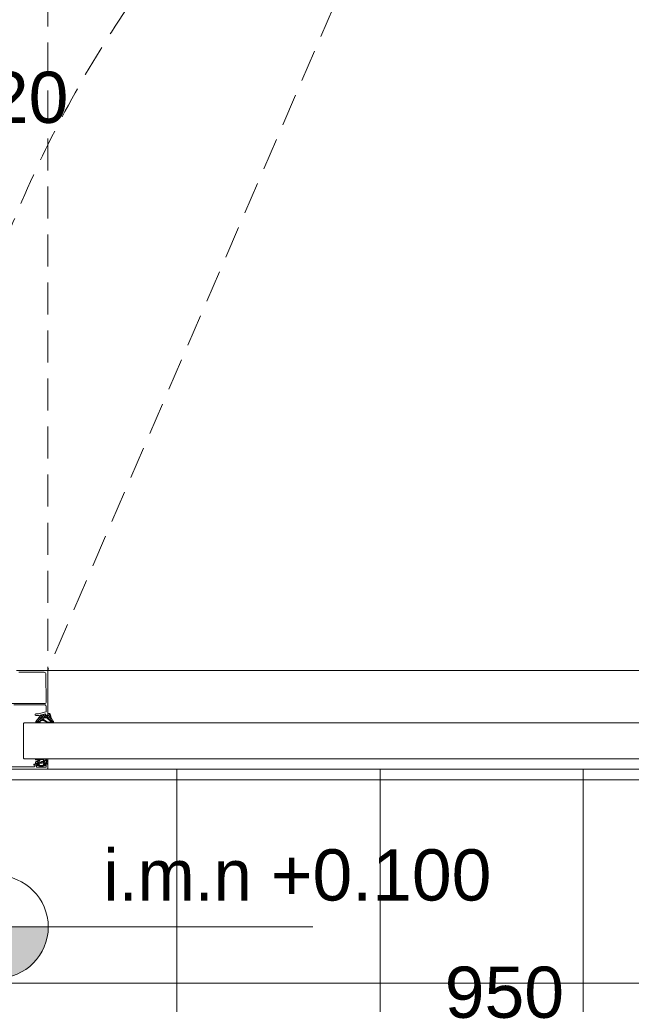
# Model space of a CAD drawing. Header units: millimetres. Extents: x 3652085 to 3778338, y -303702 to -273644.
# Tile 182 of 256: x 3692626 to 3693104, y -287442 to -286673. Entities that reach past the tile are written whole.
import ezdxf

# ---------------------------------------------------------------- set-up
doc = ezdxf.new("R2010")
doc.units = ezdxf.units.MM
doc.header["$PDMODE"] = 34
for name, pattern in [('DASHED', [0.75, 0.5, -0.25]), ('HIDDEN', [0.375, 0.25, -0.125]), ('HIDDEN2', [4.7625, 3.175, -1.5875])]:
    doc.linetypes.add(name, pattern=pattern)
doc.layers.add('!!!! BALCONY', color=7, linetype='Continuous')
for name, color, linetype, lineweight in [('DIM-03    (HAUSART)', 111, 'Continuous', 5), ('SECTION-SYMBOL-01    (HAUSART)', 80, 'Continuous', 5), ('SYMBOL-FLOOR   (HAUSART)', 2, 'Continuous', 5)]:
    doc.layers.add(name, color=color, linetype=linetype, lineweight=lineweight)
doc.styles.add('1-100 Eng HA', font='arial.ttf', dxfattribs={"height": 200})
doc.styles.add('1-20 Eng HA', font='arial.ttf', dxfattribs={"height": 40})
doc.dimstyles.new('1-20 Eng HA', dxfattribs={"dimtxt": 40, "dimasz": 16, "dimexe": 16, "dimexo": 5, "dimgap": 5, "dimtad": 1, "dimdec": 0, "dimlfac": -1, "dimzin": 0, "dimdsep": 46, "dimtxsty": '1-20 Eng HA', "dimblk": 'OBLIQUE', "dimcen": 0.09, "dimdle": 16, "dimclrd": 256, "dimclre": 256, "dimclrt": 256, "dimadec": 0, "dimazin": 0, "dimtfac": 1, "dimtdec": 0, "dimtofl": 0, "dimtmove": 0, "dimatfit": 3, "dimldrblk": 'OBLIQUE', "dimfxl": 1, "dimtolj": 1, "dimtzin": 0, "dimlwe": 0, "dimarcsym": 0})

# ---------------------------------------------------------------- blocks, each defined once
blk = doc.blocks.new('_Oblique')
at = {"color": 0, "linetype": 'ByBlock', "lineweight": -2}
blk.add_line((-0.5, -0.5), (0.5, 0.5), dxfattribs=at)
blk = doc.blocks.new('*D488')
at = {"layer": 'Defpoints', "color": 0, "lineweight": 0, "transparency": 16777216}
for p in [(3692529.26, -287265.59), (3693479.43, -287266.71), (3693479.43, -287457.78)]:
    blk.add_point(p, dxfattribs=at)
at = {"layer": 'DIM-03    (HAUSART)', "linetype": 'HIDDEN2', "lineweight": 0, "transparency": 16777216}
for p, q in [((3692529.26, -287270.59), (3692529.26, -287473.78)), ((3693479.43, -287271.71), (3693479.43, -287473.78))]:
    blk.add_line(p, q, dxfattribs=at)
at = {"layer": 'DIM-03    (HAUSART)', "lineweight": -2, "transparency": 16777216}
blk.add_line((3692513.26, -287457.78), (3693495.43, -287457.78), dxfattribs=at)
at = {"layer": 'DIM-03    (HAUSART)', "lineweight": -2, "transparency": 16777216, "xscale": 16, "yscale": 16, "zscale": 16, "rotation": 180}
blk.add_blockref('_Oblique', (3692529.26, -287457.78), dxfattribs=at)
at = {"layer": 'DIM-03    (HAUSART)', "lineweight": -2, "transparency": 16777216, "xscale": 16, "yscale": 16, "zscale": 16}
blk.add_blockref('_Oblique', (3693479.43, -287457.78), dxfattribs=at)
at = {"layer": 'DIM-03    (HAUSART)', "lineweight": 0, "transparency": 16777216, "insert": (3693004.34, -287432.36), "char_height": 40, "attachment_point": 5, "style": '1-20 Eng HA'}
blk.add_mtext('\\A1;950', dxfattribs=at)
blk = doc.blocks.new('*D489')
at = {"layer": 'Defpoints', "color": 0, "lineweight": 0, "transparency": 16777216}
for p in [(3692504.52, -287257.7), (3693504.42, -287255.88), (3693504.42, -287517)]:
    blk.add_point(p, dxfattribs=at)
at = {"layer": 'DIM-03    (HAUSART)', "linetype": 'HIDDEN2', "lineweight": 0, "transparency": 16777216}
for p, q in [((3692504.52, -287262.7), (3692504.52, -287533)), ((3693504.42, -287260.88), (3693504.42, -287533))]:
    blk.add_line(p, q, dxfattribs=at)
at = {"layer": 'DIM-03    (HAUSART)', "lineweight": -2, "transparency": 16777216}
blk.add_line((3692488.52, -287517), (3693520.42, -287517), dxfattribs=at)
at = {"layer": 'DIM-03    (HAUSART)', "lineweight": -2, "transparency": 16777216, "xscale": 16, "yscale": 16, "zscale": 16, "rotation": 180}
blk.add_blockref('_Oblique', (3692504.52, -287517), dxfattribs=at)
at = {"layer": 'DIM-03    (HAUSART)', "lineweight": -2, "transparency": 16777216, "xscale": 16, "yscale": 16, "zscale": 16}
blk.add_blockref('_Oblique', (3693504.42, -287517), dxfattribs=at)
at = {"layer": 'DIM-03    (HAUSART)', "lineweight": 0, "transparency": 16777216, "insert": (3693004.47, -287491.58), "char_height": 40, "attachment_point": 5, "style": '1-20 Eng HA'}
blk.add_mtext('\\A1;1000', dxfattribs=at)
blk = doc.blocks.new('A$C49A54BFA')
at = {"layer": 'SYMBOL-FLOOR   (HAUSART)'}
h = blk.add_hatch(color=256, dxfattribs=at)
h.paths.add_polyline_path([(0, 200, 0.414214), (-200, 0), (0, 0)])
h.paths.add_polyline_path([(200, 0), (0, 0), (0, -200, 0.414214)])
for p, q in [((0, -300), (0, 300)), ((-289.7, 0), (1234, 0))]:
    blk.add_line(p, q, dxfattribs=at)
blk.add_circle((0, 0), 200, dxfattribs=at)
blk = doc.blocks.new('W_02')
at = {"color": 252, "lineweight": 0}
for p, q in [((107.99, -5.37), (825.09, -5.37)), ((818.96, -45.67), (818.23, -44.94)), ((818.25, -46.3), (821.84, -42.7)), ((820.28, -45.02), (819.04, -43.79)), ((819.66, -46.37), (819.06, -45.77)), ((819.35, -43.22), (819.6, -42.98)), ((819.6, -42.98), (822.4, -40.17)), ((820.14, -42.91), (819.69, -42.47)), ((821.3, -44.07), (820.14, -42.91)), ((821.89, -42.7), (820.15, -40.95)), ((820.15, -46.37), (820.75, -45.77)), ((820.26, -40.35), (821.68, -38.92)), ((823.68, -42.51), (820.58, -39.42)), ((821.63, -46.37), (821.03, -45.77)), ((821.84, -42.7), (824.18, -40.37)), ((822.32, -43.12), (821.89, -42.7)), ((822.4, -39.27), (822, -38.86)), ((822.12, -46.37), (823, -45.48)), ((823.27, -46.05), (822.83, -45.6)), ((825.65, -42.51), (823.5, -40.37)), ((824, -42.51), (826.47, -40.04)), ((824.52, -45.33), (824.01, -44.81)), ((825.77, -44.61), (825.19, -44.02)), ((831.4, -46.3), (825.29, -40.18)), ((825.91, -42.57), (827.88, -40.61)), ((825.94, -44.51), (826.09, -44.37)), ((828.07, -44.94), (826.13, -43)), ((826.16, -44.29), (828.83, -41.62)), ((829.32, -42.24), (827.55, -40.48)), ((827.65, -44.77), (829.7, -42.73)), ((828.35, -46.04), (828.8, -45.6)), ((829.5, -46.37), (828.73, -45.6)), ((829.1, -45.3), (830.56, -43.83)), ((829.99, -46.37), (831.43, -44.93)), ((840.9, -46.37), (89.99, -46.37)), ((840.9, -46.37), (841.4, -46.87)), ((840.9, -46.37), (841.4, -46.87)), ((841.4, -46.87), (841.4, -73.87)), ((841.4, -46.87), (841.4, -73.87)), ((840.9, -74.37), (89.99, -74.37)), ((823.63, -75.26), (822.4, -76.49)), ((824.72, -78.37), (822.4, -76.05)), ((823.99, -75.52), (822.84, -74.37)), ((824.52, -74.37), (823.63, -75.26)), ((824.69, -76.22), (823.99, -75.52)), ((824.87, -76.14), (824.75, -76.26)), ((826.65, -74.37), (824.87, -76.14)), ((825.91, -75.32), (824.96, -74.37)), ((826.17, -77.7), (825.26, -76.79)), ((826.66, -76.47), (826.11, -77.03)), ((827.11, -74.4), (827.08, -74.37)), ((827.64, -74.93), (827.11, -74.4)), ((828.52, -77.93), (827.28, -76.69)), ((828.33, -74.8), (828.24, -74.9)), ((828.77, -74.37), (828.33, -74.8)), ((829.79, -75.47), (829.1, -76.15)), ((831.04, -76.34), (829.13, -78.25)), ((829.66, -74.82), (829.2, -74.37)), ((831.08, -78.37), (829.49, -76.78)), ((830.13, -75.29), (829.78, -74.94)), ((830.39, -74.87), (829.82, -75.43)), ((830.89, -74.37), (830.48, -74.78)), ((830.67, -75.29), (831.53, -74.43)), ((831.99, -75.03), (831.32, -74.37)), ((832.02, -77.18), (831.35, -76.52)), ((841.4, -73.87), (840.9, -74.37)), ((841.4, -73.87), (840.9, -74.37)), ((107.99, -82.37), (822.89, -82.37)), ((822.56, -78.33), (822.44, -78.21)), ((823.71, -77.3), (822.65, -78.36)), ((825.03, -78.11), (824.77, -78.37)), ((826.6, -80.25), (824.9, -78.55)), ((826.11, -77.03), (825.03, -78.11)), ((825.96, -79.29), (825.34, -79.92)), ((825.97, -79.29), (825.96, -79.29)), ((827.84, -79.54), (827.09, -80.29)), ((828.16, -77.09), (827.41, -77.85)), ((828.63, -80.16), (828, -79.53)), ((830.32, -79.73), (829.11, -78.52)), ((830.33, -79.17), (829.54, -79.96)), ((830.46, -79.17), (830.77, -79.47)), ((830.54, -79.66), (830.79, -79.41)), ((832.02, -77.48), (831.13, -78.37))]:
    blk.add_line(p, q, dxfattribs=at)
at = {"linetype": 'DASHED', "lineweight": 5, "ltscale": 50}
blk.add_lwpolyline([(7.58, 916.5, -0.413718), (916.51, -6.03, -0.413718)], format="xyb", dxfattribs=at)
at = {"color": 252, "lineweight": 0}
for points in [[(846.9, -5.37), (822.9, -5.37, 0.4142), (822.4, -5.87), (822.4, -40.07, 0.414214), (822.9, -40.57), (824.3, -40.57), (824.3, -39.17), (829.53, -40.57), (831.8, -40.57, 0.999985), (831.8, -39.37), (829.68, -39.37), (823.97, -37.84, -0.339968), (823.6, -37.35), (823.61, -33.37, -0.4137), (824.61, -32.37), (848.9, -32.37, -0.739503)], [(851.05, -31.17), (824.75, -31.17, -0.416011), (823.75, -30.16), (823.75, -30.16), (823.88, -8.33, -0.410062), (825.37, -6.83), (845.1, -6.68, -0.416523)], [(879.9, -82.37), (822.9, -82.37, -0.414214), (822.4, -81.87), (822.4, -79.07, -0.414214), (822.9, -78.57), (824.5, -78.57, -1), (824.5, -79.37), (823.6, -79.37), (823.6, -80.47, 0.414214), (824.1, -80.97), (830.7, -80.97, 0.414214), (831.2, -80.47), (831.2, -79.37), (830.3, -79.37, -1), (830.3, -78.57), (833, -78.57, -1), (833, -79.37), (832.4, -79.37), (832.4, -80.07, 0.414214), (832.9, -80.57), (833.4, -80.57), (833.4, -80.72), (853.61, -80.57, 0.412055)]]:
    blk.add_lwpolyline(points, format="xyb", dxfattribs=at)
for points in [[(820.25, -40.41, -0.073105), (819.46, -42.99, -0.073105), (817.97, -45.24, 0.611617), (818.58, -46.37), (822.13, -46.37, 0.135371), (823.03, -46.18), (826.03, -44.46, -0.600795), (826.78, -44.4, 0.039523), (830.01, -45.57), (828.72, -45.6, 0.98584), (828.73, -46.37), (831.06, -46.37, 0.588526), (831.71, -45.28), (828.33, -40.99, 0.170077), (827.86, -40.6), (825.71, -39.74, 0.46953), (825.44, -39.84), (825.24, -40.29, -0.327485), (825.1, -40.37), (822.6, -40.37, -0.417705), (822.4, -40.2), (822.4, -39, 0.496087), (822.16, -38.83), (821.22, -39.02, 0.281435), (820.48, -39.63), (820.26, -40.33), (820.25, -40.41)], [(822.64, -42.83, -0.353239), (823.12, -42.51), (825.65, -42.51, -0.527417), (826.11, -43.11), (825.93, -43.47, -0.120402), (825.78, -43.63), (822.97, -45.5, -0.199747), (822.13, -45.77), (818.9, -45.77), (818.89, -45.68), (819.24, -45.62, 0.133794), (820.11, -45.17), (822.64, -42.83)], [(831.35, -74.37), (822.7, -74.37, 0.198913), (822.49, -74.46, 0.198913), (822.4, -74.67), (822.4, -78.07, 0.414214), (822.7, -78.37), (824.8, -78.37, -0.414214), (824.9, -78.47), (824.9, -78.87, -0.414214), (824.6, -79.17), (824.38, -79.17, 0.665155), (824.24, -79.51), (826.12, -80.21), (827.17, -80.3, 0.037416), (828.16, -80.21), (829.01, -80.12), (830.61, -79.64, 0.217158), (830.74, -79.53), (830.78, -79.45, 0.544925), (830.59, -79.17), (830.2, -79.17, -0.414214), (829.9, -78.87), (829.9, -78.47, -0.414214), (830, -78.37), (831.72, -78.37, 0.414214), (832.02, -78.07), (832.02, -77.09, 0.264132), (831.87, -76.83), (829.82, -75.61, -0.587695), (829.83, -75.43), (830.04, -75.32, -0.120185), (830.18, -75.29), (831.26, -75.29, 0.056618), (831.33, -75.28), (831.79, -75.17, 0.685292), (831.87, -74.62), (831.5, -74.41), (831.35, -74.37)], [(824.49, -77.42), (824.07, -77.42, -0.414214), (823.47, -76.82), (823.47, -76.26, -0.141814), (823.5, -76.15), (823.52, -76.12, -0.209904), (823.79, -75.94), (824.03, -75.89, -0.204901), (824.34, -75.96), (825.08, -76.51, -0.153119), (825.23, -76.7), (825.29, -76.89, -0.515891), (824.91, -77.42), (824.49, -77.42)], [(828.56, -74.88), (830.71, -74.77), (830.73, -74.82), (829.24, -75.01, 0.095683), (829.14, -75.04), (828.91, -75.16, 0.273211), (828.76, -75.43), (828.76, -75.75, 0.243176), (828.89, -76), (829.32, -76.31, -0.195639), (829.44, -76.5), (829.49, -76.74, -0.468397), (829.19, -77.1), (828.22, -77.1, -0.118373), (827.95, -77.03), (826.98, -76.54, 0.118373), (826.71, -76.47), (826.14, -76.47, -0.414214), (825.84, -76.17), (825.84, -75.59, -0.399031), (826.41, -74.99), (828.56, -74.88)], [(827.04, -77.68), (827.49, -77.88, 0.103917), (827.73, -77.93), (828.83, -77.93, -0.439256), (829.13, -78.26), (829.07, -79.04, -0.321894), (828.84, -79.31), (828.19, -79.52), (827.33, -79.57), (826.16, -79.46, -0.142395), (825.98, -79.32, -0.142395), (825.91, -79.11), (825.86, -78.79, -0.11993), (825.87, -78.65), (826.18, -77.67, -0.446268), (826.58, -77.48), (827.04, -77.68)]]:
    blk.add_lwpolyline(points, format="xyb", close=True, dxfattribs=at)

msp = doc.modelspace()

# ---------------------------------------------------------------- hatches: boundary and pattern name
at = {"layer": '!!!! BALCONY', "linetype": 'Continuous', "lineweight": 13}
h = msp.add_hatch(dxfattribs=at)
h.set_pattern_fill('NET', color=252, scale=50, angle=360, style=0)
h.set_pattern_definition([(360, (3890868.33, -423156.34), (8e-14, 158.75), []), (90, (3890868.33, -423156.34), (-158.75, 9e-14), [])])
h.paths.add_polyline_path([(3692529.26, -287351.47), (3692529.26, -287353.84), (3692530.84, -287355.42), (3692530.84, -287357), (3692529.66, -287357), (3692528.47, -287361.75), (3692528.47, -287369.65), (3692529.26, -287369.65), (3692528.47, -287380.72), (3692528.47, -287384.67), (3692526.89, -287386.25), (3692527.68, -287386.25), (3692527.68, -287387.83), (3692529.26, -287390.99), (3692529.26, -287392.57), (3692530.05, -287393.36), (3692530.05, -287396.52), (3692529.1, -287397.47), (3692529.52, -287401.27), (3692529.52, -287407.26), (3692529.04, -287407.74), (3692527.46, -287408.53), (3692515.6, -287408.53), (3692514.81, -287407.74), (3692510.86, -287406.95), (3692509.64, -287406.95), (3692491.1, -287406.95), (3692489.52, -287406.16), (3692483.2, -287405.37), (3692478.45, -287405.37), (3692476.87, -287406.95), (3692468.97, -287406.16), (3692467.39, -287406.16), (3692462.43, -287406.16), (3692461.64, -287406.95), (3692452.15, -287406.95), (3692450.57, -287408.53), (3692448.2, -287408.53), (3692448.2, -287409.32), (3692445.04, -287408.53), (3692444.25, -287408.53), (3692443.46, -287407.74), (3692443.46, -287406.16), (3692433.54, -287406.16), (3692431.41, -287405.37), (3692429.04, -287406.16), (3692428.66, -287406.16), (3692428.66, -287406.16), (3692423.92, -287406.16), (3692423.13, -287406.95), (3692417.59, -287406.95), (3692416.01, -287408.53), (3692413.64, -287408.53), (3692413.83, -287406.91), (3692410.06, -287407.26), (3692408.11, -287408.53), (3692407.32, -287408.53), (3692404.95, -287406.16), (3692378.86, -287406.16), (3692378.86, -287406.95), (3692369.38, -287406.16), (3692364.64, -287406.16), (3692363.85, -287405.37), (3692357.52, -287404.58), (3692351.99, -287404.58), (3692351.2, -287405.37), (3692347.25, -287405.37), (3692346.46, -287406.16), (3692343.3, -287406.16), (3692342.51, -287406.95), (3692340.14, -287406.95), (3692340.14, -287406.16), (3692337.76, -287408.53), (3692336.18, -287408.53), (3692334.22, -287407.6), (3692330.79, -287408.29), (3692328.28, -287408.53), (3692326.7, -287408.53), (3692325.12, -287406.95), (3692323.25, -287406.95), (3692309.56, -287406.95), (3692308.34, -287406.95), (3692308.34, -287407.74), (3692304.38, -287407.74), (3692303.59, -287408.53), (3692291.74, -287408.53), (3692290.16, -287407.74), (3692289.37, -287406.95), (3692288.58, -287406.95), (3692283.66, -287406.95), (3692282.08, -287406.16), (3692275.76, -287405.37), (3692271.02, -287405.37), (3692269.44, -287406.95), (3692261.53, -287406.16), (3692259.95, -287406.16), (3692254.99, -287406.16), (3692254.2, -287406.95), (3692244.72, -287406.95), (3692243.14, -287408.53), (3692240.77, -287408.53), (3692240.77, -287409.32), (3692237.6, -287408.53), (3692236.81, -287408.53), (3692236.02, -287407.74), (3692236.02, -287406.16), (3692226.11, -287406.16), (3692223.98, -287405.37), (3692221.61, -287406.16), (3692221.22, -287406.16), (3692221.22, -287406.16), (3692216.48, -287406.16), (3692215.69, -287406.95), (3692212.63, -287406.95), (3692212.63, -287688.01), (3692965.81, -287688.01), (3692992.63, -287776.38), (3693016.2, -287599.65), (3693039.55, -287688.01), (3693796.2, -287688.01), (3693796.2, -287406.95), (3693793.25, -287406.95), (3693787.72, -287406.16), (3693787.33, -287406.16), (3693784.96, -287405.37), (3693782.83, -287406.16), (3693773.71, -287406.16), (3693772.92, -287406.95), (3693772.92, -287408.53), (3693771.34, -287408.53), (3693770.54, -287409.32), (3693766.59, -287409.32), (3693765.01, -287407.74), (3693764.22, -287407.74), (3693754.74, -287406.95), (3693753.95, -287406.16), (3693748.99, -287406.16), (3693748.99, -287406.16), (3693747.41, -287406.16), (3693746.62, -287406.95), (3693738.71, -287406.95), (3693737.13, -287405.37), (3693733.18, -287405.37), (3693732.39, -287406.16), (3693726.86, -287406.16), (3693725.28, -287406.95), (3693719.57, -287406.95), (3693717.99, -287408.53), (3693705.35, -287408.53), (3693700.6, -287407.74), (3693700.6, -287406.95), (3693699.38, -287406.95), (3693684.61, -287406.95), (3693683.03, -287408.53), (3693680.66, -287408.53), (3693678.15, -287408.29), (3693674.72, -287407.6), (3693671.69, -287409.04), (3693670.39, -287407.74), (3693667.22, -287407.74), (3693665.64, -287406.16), (3693662.48, -287406.16), (3693657.74, -287405.37), (3693656.95, -287404.58), (3693651.42, -287404.58), (3693650.63, -287405.37), (3693645.09, -287405.37), (3693644.3, -287406.16), (3693639.56, -287406.16), (3693638.77, -287406.95), (3693630.08, -287406.95), (3693604.78, -287406.16), (3693604.78, -287406.95), (3693603.2, -287406.95), (3693602.41, -287407.74), (3693602.41, -287408.53), (3693600.83, -287408.53), (3693598.88, -287407.26), (3693595.11, -287406.91), (3693595.3, -287408.53), (3693592.14, -287408.53), (3693590.56, -287406.95), (3693585.81, -287406.95), (3693580.28, -287406.16), (3693579.9, -287406.16), (3693577.53, -287405.37), (3693575.4, -287406.16), (3693566.27, -287406.16), (3693565.48, -287406.95), (3693565.48, -287408.53), (3693563.9, -287408.53), (3693563.11, -287409.32), (3693559.16, -287409.32), (3693557.58, -287407.74), (3693556.79, -287407.74), (3693547.3, -287406.95), (3693546.51, -287406.16), (3693541.55, -287406.16), (3693541.55, -287406.16), (3693539.97, -287406.16), (3693539.18, -287406.95), (3693531.28, -287406.95), (3693529.7, -287405.37), (3693525.74, -287405.37), (3693524.95, -287406.16), (3693519.42, -287406.16), (3693517.84, -287406.95), (3693498.08, -287406.95), (3693498.08, -287407.74), (3693494.13, -287407.74), (3693493.34, -287408.53), (3693480.69, -287408.53), (3693479.42, -287407.26), (3693479.42, -287402.21), (3693479.42, -287401.27), (3693479.68, -287398.9), (3693479.68, -287397.32), (3693478.89, -287396.52), (3693478.89, -287393.36), (3693479.68, -287390.99), (3693480.47, -287389.41), (3693481.26, -287387.83), (3693481.26, -287385.46), (3693480.47, -287384.67), (3693480.47, -287380.72), (3693479.68, -287379.93), (3693479.68, -287369.65), (3693480.47, -287361.75), (3693479.68, -287360.96), (3693479.68, -287358.59), (3693478.1, -287357), (3693478.1, -287355.42), (3693479.68, -287353.84), (3693479.68, -287351.47), (3693480.47, -287343.57), (3693479.68, -287342.78), (3693478.1, -287342.78), (3693478.1, -287341.2), (3693477.31, -287340.41), (3693477.31, -287336.45), (3693478.89, -287334.87), (3693478.89, -287334.08), (3693479.68, -287324.6), (3693480.47, -287323.81), (3693480.47, -287320.65), (3693481.26, -287315.9), (3693480.47, -287315.11), (3693480.47, -287312.74), (3693479.68, -287311.95), (3693479.68, -287301.68), (3693480.47, -287295.35), (3693481.26, -287292.98), (3693480.47, -287290.86), (3693480.47, -287281.73), (3693479.68, -287280.94), (3693478.1, -287280.94), (3693478.1, -287279.36), (3693477.31, -287278.57), (3693477.31, -287274.61), (3693478.89, -287273.03), (3693478.89, -287272.24), (3693479.72, -287262.22), (3693479.84, -287258.7), (3693425.43, -287257.77), (3693425.43, -287253.48), (3693420.93, -287253.48, 1.953011), (3693419.91, -287255.15, -0.693666), (3693418.93, -287257.78), (3693361.93, -287257.78), (3692647.02, -287257.78), (3692590.01, -287257.78, -0.414214), (3692588.51, -287256.28), (3692588.51, -287253.43), (3692583.13, -287254, -0.344151), (3692583.51, -287254.48), (3692583.51, -287257.78), (3692530.76, -287257.78), (3692530.76, -287261.72), (3692528.22, -287261.72), (3692528.72, -287262.22), (3692529.52, -287271.72), (3692530.05, -287273.03), (3692530.84, -287273.82), (3692530.84, -287276.19), (3692531.63, -287276.19), (3692530.84, -287279.36), (3692530.84, -287279.75), (3692530.84, -287280.15), (3692530.05, -287280.94), (3692528.47, -287280.94), (3692528.47, -287290.86), (3692527.68, -287292.98), (3692528.47, -287295.35), (3692528.47, -287300.89), (3692529.26, -287301.68), (3692529.26, -287311.95), (3692528.47, -287312.74), (3692527.68, -287315.9), (3692527.68, -287319.86), (3692528.47, -287320.65), (3692528.47, -287323.81), (3692529.26, -287324.6), (3692529.26, -287334.08), (3692530.84, -287335.66), (3692530.84, -287338.04), (3692531.63, -287338.04), (3692530.84, -287341.2), (3692530.84, -287341.99), (3692530.05, -287342.78), (3692528.47, -287342.78), (3692528.47, -287350.68)])
h.paths.add_polyline_path([(3692583.13, -287254), (3692582.79, -287254.03, -0.176878)], flags=0)

# ---------------------------------------------------------------- linework, layer by layer
at = {"linetype": 'DASHED', "lineweight": 5, "ltscale": 50, "elevation": -180000}
for points in [[(3693361.43, -287180.78), (3693361.43, -286352.92), (3692647.51, -286352.92), (3692647.51, -287180.78)], [(3693361.43, -287180.78), (3693004.47, -286352.92), (3692647.51, -287180.78)]]:
    msp.add_lwpolyline(points, dxfattribs=at)
at = {"layer": 'SECTION-SYMBOL-01    (HAUSART)', "linetype": 'HIDDEN', "ltscale": 200}
msp.add_lwpolyline([(3693071.58, -287840.26, 0, 0, 0), (3693071.58, -286064.19, 21.19, 21.19, 0), (3693002.07, -286064.19, 0, 0, 0)], format="xyseb", dxfattribs=at)

# ---------------------------------------------------------------- block references
at = {"linetype": 'DASHED', "lineweight": 5, "ltscale": 0.5, "xscale": -1}
msp.add_blockref('W_02', (3693469.92, -287175.41, -180000), dxfattribs=at)
at = {"layer": 'SYMBOL-FLOOR   (HAUSART)', "xscale": 0.2, "yscale": 0.2, "zscale": 0.2}
msp.add_blockref('A$C49A54BFA', (3692607.88, -287381.08), dxfattribs=at)

# ---------------------------------------------------------------- texts
at = {"layer": 'SYMBOL-FLOOR   (HAUSART)', "color": 3, "char_height": 40, "width": 611.1202, "style": '1-100 Eng HA'}
for s, insert, attachment_point in [('\\P{\\fAvaza Mtavruli|b0|i0|c204|p34;i.m.n }+0.120', (3692360.36, -286646.58, -502634.12), 1), ('\\P{\\fAvaza Mtavruli|b0|i0|c204|p34;i.m.n }+0.100', (3692994.21, -287253.8, -322634.12), 3)]:
    msp.add_mtext(s, dxfattribs=dict(at, insert=insert, attachment_point=attachment_point))

# ---------------------------------------------------------------- dimensions: what is measured, and where the dimension line sits
at = {"layer": 'DIM-03    (HAUSART)', "lineweight": 0}
for base, p1, p2, picture, middle in [((3693504.42, -287517, -180000), (3692504.52, -287257.7, -180000), (3693504.42, -287255.88, -180000), '*D489', (3693004.47, -287491.58, -180000)), ((3693479.43, -287457.78, -180000), (3692529.26, -287265.59, -180000), (3693479.43, -287266.71, -180000), '*D488', (3693004.34, -287432.36, -180000))]:
    dim = msp.add_linear_dim(base=base, p1=p1, p2=p2, dimstyle='1-20 Eng HA', dxfattribs=at)
    dim.commit()
    dim.dimension.update_dxf_attribs({"geometry": picture, "text_midpoint": middle})

doc.saveas('drawing.dxf')
